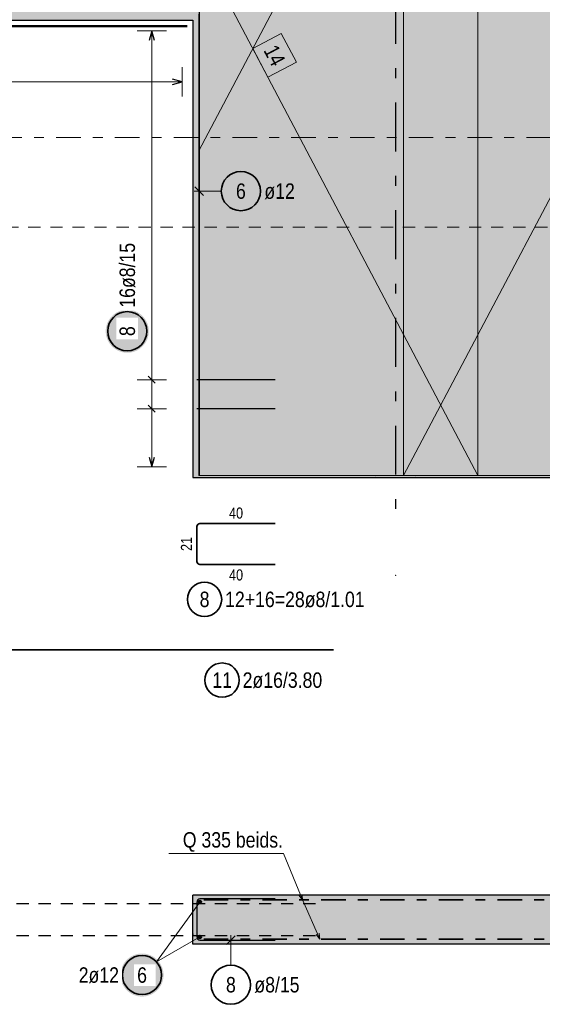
# Model space of a CAD drawing. Header units: millimetres. Extents: x -20 to 84, y 0 to 50.
# Tile 14 of 22: x 43.01 to 48.35, y 23.34 to 33.4. Entities that reach past the tile are written whole.
import ezdxf

# ---------------------------------------------------------------- set-up
doc = ezdxf.new("R2010")
doc.units = ezdxf.units.MM
for name, pattern in [('DASHDOT', [1, 0.5, -0.25, 0, -0.25]), ('DASHDOTX2', [2, 1, -0.5, 0, -0.5]), ('HIDDEN', [0.375, 0.25, -0.125])]:
    doc.linetypes.add(name, pattern=pattern)
for name, color, linetype, lineweight in [('Achsen', 7, 'Continuous', 20), ('Bewehrung', 7, 'Continuous', 20), ('Schraffuren', 7, 'Continuous', 20)]:
    doc.layers.add(name, color=color, linetype=linetype, lineweight=lineweight)
doc.styles.add('Arial Narrow', font='ARIALN.TTF')

msp = doc.modelspace()

# ---------------------------------------------------------------- hatches: boundary and pattern name
at = {"layer": 'Bewehrung', "lineweight": 25, "true_color": 0xffffff}
msp.add_hatch(color=7, dxfattribs=at).paths.add_polyline_path([(44.333246, 30.215949), (44.333112, 30.223626), (44.33271, 30.231295), (44.332041, 30.238945), (44.331105, 30.246567), (44.329904, 30.254151), (44.328439, 30.261689), (44.326711, 30.269171), (44.324724, 30.276589), (44.322479, 30.283932), (44.319979, 30.291193), (44.317227, 30.298362), (44.314226, 30.305431), (44.310981, 30.31239), (44.307495, 30.319232), (44.303772, 30.325949), (44.299817, 30.332531), (44.295635, 30.338971), (44.29123, 30.345261), (44.286609, 30.351394), (44.281776, 30.357362), (44.276738, 30.363157), (44.271501, 30.368773), (44.266071, 30.374203), (44.260455, 30.37944), (44.25466, 30.384478), (44.248692, 30.389311), (44.242559, 30.393932), (44.236269, 30.398337), (44.229828, 30.402519), (44.223246, 30.406474), (44.21653, 30.410197), (44.209688, 30.413683), (44.202728, 30.416929), (44.19566, 30.419929), (44.188491, 30.422681), (44.18123, 30.425181), (44.173886, 30.427426), (44.166469, 30.429414), (44.158987, 30.431141), (44.151449, 30.432606), (44.143864, 30.433808), (44.136243, 30.434743), (44.128593, 30.435413), (44.120924, 30.435815), (44.113246, 30.435949), (44.105568, 30.435815), (44.0979, 30.435413), (44.09025, 30.434743), (44.082628, 30.433808), (44.075044, 30.432606), (44.067506, 30.431141), (44.060023, 30.429414), (44.052606, 30.427426), (44.045263, 30.425181), (44.038002, 30.422681), (44.030833, 30.419929), (44.023764, 30.416929), (44.016805, 30.413683), (44.009963, 30.410197), (44.003246, 30.406474), (43.996664, 30.402519), (43.990224, 30.398337), (43.983933, 30.393932), (43.977801, 30.389311), (43.971833, 30.384478), (43.966038, 30.37944), (43.960421, 30.374203), (43.954991, 30.368773), (43.949754, 30.363157), (43.944716, 30.357362), (43.939884, 30.351394), (43.935263, 30.345261), (43.930858, 30.338971), (43.926676, 30.332531), (43.922721, 30.325949), (43.918998, 30.319232), (43.915512, 30.31239), (43.912266, 30.305431), (43.909266, 30.298362), (43.906514, 30.291193), (43.904014, 30.283932), (43.901769, 30.276589), (43.899781, 30.269171), (43.898054, 30.261689), (43.896589, 30.254151), (43.895387, 30.246567), (43.894451, 30.238945), (43.893782, 30.231295), (43.89338, 30.223626), (43.893246, 30.215949), (43.89338, 30.208271), (43.893782, 30.200602), (43.894451, 30.192952), (43.895387, 30.18533), (43.896589, 30.177746), (43.898054, 30.170208), (43.899781, 30.162726), (43.901769, 30.155308), (43.904014, 30.147965), (43.906514, 30.140704), (43.909266, 30.133535), (43.912266, 30.126466), (43.915512, 30.119507), (43.918998, 30.112665), (43.922721, 30.105949), (43.926676, 30.099366), (43.930858, 30.092926), (43.935263, 30.086636), (43.939884, 30.080503), (43.944716, 30.074535), (43.949754, 30.06874), (43.954991, 30.063124), (43.960421, 30.057694), (43.966038, 30.052457), (43.971833, 30.047419), (43.977801, 30.042586), (43.983933, 30.037965), (43.990224, 30.03356), (43.996664, 30.029378), (44.003246, 30.025423), (44.009963, 30.0217), (44.016805, 30.018214), (44.023764, 30.014969), (44.030833, 30.011968), (44.038002, 30.009216), (44.045263, 30.006716), (44.052606, 30.004471), (44.060023, 30.002483), (44.067506, 30.000756), (44.075044, 29.999291), (44.082628, 29.99809), (44.09025, 29.997154), (44.0979, 29.996484), (44.105568, 29.996083), (44.113246, 29.995949), (44.120924, 29.996083), (44.128593, 29.996484), (44.136243, 29.997154), (44.143864, 29.99809), (44.151449, 29.999291), (44.158987, 30.000756), (44.166469, 30.002483), (44.173886, 30.004471), (44.18123, 30.006716), (44.188491, 30.009216), (44.19566, 30.011968), (44.202728, 30.014969), (44.209688, 30.018214), (44.21653, 30.0217), (44.223246, 30.025423), (44.229828, 30.029378), (44.236269, 30.03356), (44.242559, 30.037965), (44.248692, 30.042586), (44.25466, 30.047419), (44.260455, 30.052457), (44.266071, 30.057694), (44.271501, 30.063124), (44.276738, 30.06874), (44.281776, 30.074535), (44.286609, 30.080503), (44.29123, 30.086636), (44.295635, 30.092926), (44.299817, 30.099366), (44.303772, 30.105949), (44.307495, 30.112665), (44.310981, 30.119507), (44.314226, 30.126466), (44.317227, 30.133535), (44.319979, 30.140704), (44.322479, 30.147965), (44.324724, 30.155308), (44.326711, 30.162726), (44.328439, 30.170208), (44.329904, 30.177746), (44.331105, 30.18533), (44.332041, 30.192952), (44.33271, 30.200602)])
at = {"layer": 'Bewehrung', "lineweight": 50, "true_color": 0xffffff}
msp.add_hatch(color=7, dxfattribs=at).paths.add_polyline_path([(44.483674, 23.641656), (44.48354, 23.649334), (44.483138, 23.657003), (44.482469, 23.664653), (44.481533, 23.672275), (44.480332, 23.679859), (44.478866, 23.687397), (44.477139, 23.694879), (44.475151, 23.702297), (44.472906, 23.70964), (44.470406, 23.716901), (44.467654, 23.72407), (44.464654, 23.731139), (44.461408, 23.738098), (44.457922, 23.74494), (44.454199, 23.751656), (44.450244, 23.758239), (44.446062, 23.764679), (44.441658, 23.770969), (44.437036, 23.777102), (44.432204, 23.78307), (44.427166, 23.788865), (44.421929, 23.794481), (44.416499, 23.799911), (44.410883, 23.805148), (44.405087, 23.810186), (44.399119, 23.815019), (44.392987, 23.81964), (44.386696, 23.824045), (44.380256, 23.828227), (44.373674, 23.832182), (44.366958, 23.835905), (44.360115, 23.839391), (44.353156, 23.842636), (44.346087, 23.845637), (44.338918, 23.848389), (44.331658, 23.850889), (44.324314, 23.853134), (44.316897, 23.855121), (44.309414, 23.856849), (44.301876, 23.858314), (44.294292, 23.859515), (44.28667, 23.860451), (44.27902, 23.861121), (44.271352, 23.861522), (44.263674, 23.861656), (44.255996, 23.861522), (44.248327, 23.861121), (44.240678, 23.860451), (44.233056, 23.859515), (44.225471, 23.858314), (44.217933, 23.856849), (44.210451, 23.855121), (44.203034, 23.853134), (44.19569, 23.850889), (44.188429, 23.848389), (44.18126, 23.845637), (44.174192, 23.842636), (44.167232, 23.839391), (44.16039, 23.835905), (44.153674, 23.832182), (44.147092, 23.828227), (44.140651, 23.824045), (44.134361, 23.81964), (44.128228, 23.815019), (44.122261, 23.810186), (44.116465, 23.805148), (44.110849, 23.799911), (44.105419, 23.794481), (44.100182, 23.788865), (44.095144, 23.78307), (44.090311, 23.777102), (44.08569, 23.770969), (44.081286, 23.764679), (44.077103, 23.758239), (44.073148, 23.751656), (44.069425, 23.74494), (44.065939, 23.738098), (44.062694, 23.731139), (44.059693, 23.72407), (44.056941, 23.716901), (44.054441, 23.70964), (44.052196, 23.702297), (44.050209, 23.694879), (44.048481, 23.687397), (44.047016, 23.679859), (44.045815, 23.672275), (44.044879, 23.664653), (44.04421, 23.657003), (44.043808, 23.649334), (44.043674, 23.641656), (44.043808, 23.633979), (44.04421, 23.62631), (44.044879, 23.61866), (44.045815, 23.611038), (44.047016, 23.603454), (44.048481, 23.595916), (44.050209, 23.588434), (44.052196, 23.581016), (44.054441, 23.573673), (44.056941, 23.566412), (44.059693, 23.559243), (44.062694, 23.552174), (44.065939, 23.545215), (44.069425, 23.538373), (44.073148, 23.531656), (44.077103, 23.525074), (44.081286, 23.518634), (44.08569, 23.512344), (44.090311, 23.506211), (44.095144, 23.500243), (44.100182, 23.494448), (44.105419, 23.488832), (44.110849, 23.483402), (44.116465, 23.478165), (44.122261, 23.473127), (44.128228, 23.468294), (44.134361, 23.463673), (44.140651, 23.459268), (44.147092, 23.455086), (44.153674, 23.451131), (44.16039, 23.447408), (44.167232, 23.443922), (44.174192, 23.440676), (44.18126, 23.437676), (44.188429, 23.434924), (44.19569, 23.432424), (44.203034, 23.430179), (44.210451, 23.428191), (44.217933, 23.426464), (44.225471, 23.424999), (44.233056, 23.423797), (44.240678, 23.422862), (44.248327, 23.422192), (44.255996, 23.42179), (44.263674, 23.421656), (44.271352, 23.42179), (44.27902, 23.422192), (44.28667, 23.422862), (44.294292, 23.423797), (44.301876, 23.424999), (44.309414, 23.426464), (44.316897, 23.428191), (44.324314, 23.430179), (44.331658, 23.432424), (44.338918, 23.434924), (44.346087, 23.437676), (44.353156, 23.440676), (44.360115, 23.443922), (44.366958, 23.447408), (44.373674, 23.451131), (44.380256, 23.455086), (44.386696, 23.459268), (44.392987, 23.463673), (44.399119, 23.468294), (44.405087, 23.473127), (44.410883, 23.478165), (44.416499, 23.483402), (44.421929, 23.488832), (44.427166, 23.494448), (44.432204, 23.500243), (44.437036, 23.506211), (44.441658, 23.512344), (44.446062, 23.518634), (44.450244, 23.525074), (44.454199, 23.531656), (44.457922, 23.538373), (44.461408, 23.545215), (44.464654, 23.552174), (44.467654, 23.559243), (44.470406, 23.566412), (44.472906, 23.573673), (44.475151, 23.581016), (44.477139, 23.588434), (44.478866, 23.595916), (44.480332, 23.603454), (44.481533, 23.611038), (44.482469, 23.61866), (44.483138, 23.62631)])
at = {"layer": 'Schraffuren', "lineweight": 50, "true_color": 0xd7ffd7}
msp.add_hatch(color=254, dxfattribs=at).paths.add_polyline_path([(44.783348, 28.722137), (63.513525, 28.722137), (63.513525, 37.522135), (37.903348, 37.522137), (37.903348, 28.722137), (39.783348, 28.722137), (39.783348, 33.392137), (44.783348, 33.392137)])
at = {"layer": 'Schraffuren', "lineweight": 13, "true_color": 0xd7ffd7}
msp.add_hatch(color=254, dxfattribs=at).paths.add_polyline_path([(63.113699, 24.458614), (63.613699, 23.958614), (44.783348, 23.958614), (44.783348, 24.458614)])

# ---------------------------------------------------------------- linework, layer by layer
at = {"color": 3, "linetype": 'DASHDOTX2', "lineweight": 25, "ltscale": 0.5}
msp.add_line((46.853369, 39.151449), (46.853369, 28.374805), dxfattribs=at)
at = {"color": 7, "linetype": 'Continuous', "lineweight": 18, "ltscale": 0.5}
for p, q in [((47.693699, 37.462138), (44.843349, 32.058867)), ((46.933701, 37.462133), (46.933701, 28.742136)), ((46.933701, 28.742136), (51.533699, 37.462133)), ((47.693699, 28.742143), (47.693699, 37.462138)), ((44.843349, 33.452141), (44.843349, 28.742143)), ((44.843349, 28.742143), (47.693699, 28.742143)), ((46.933701, 28.742136), (51.533699, 28.742136)), ((47.693699, 28.742143), (47.693699, 28.742143))]:
    msp.add_line(p, q, dxfattribs=at)
at = {"color": 9, "linetype": 'Continuous', "lineweight": 0, "ltscale": 0.5}
for p, q in [((46.933701, 37.462135), (46.933701, 28.742138)), ((47.693699, 28.742141), (47.693699, 37.462136)), ((44.843349, 33.45214), (44.843349, 28.742141)), ((45.685577, 33.256111), (45.3937, 33.102139)), ((45.83955, 32.964233), (45.685577, 33.256111)), ((45.3937, 33.102139), (45.547672, 32.810261)), ((45.547672, 32.810261), (45.83955, 32.964233)), ((44.843349, 28.742141), (47.693699, 28.742141)), ((46.933701, 28.742138), (51.533699, 28.742138)), ((47.693699, 28.742141), (47.693699, 28.742141))]:
    msp.add_line(p, q, dxfattribs=at)
at = {"color": 3, "linetype": 'Continuous', "lineweight": 25, "ltscale": 0.5}
for p, q in [((44.847348, 34.642137), (44.847348, 28.742137)), ((44.673345, 32.762078), (44.573345, 32.788872)), ((44.573345, 32.735283), (44.673345, 32.762078)), ((44.803154, 31.690795), (44.891542, 31.602407))]:
    msp.add_line(p, q, dxfattribs=at)
at = {"color": 5, "linetype": 'Continuous', "lineweight": 18, "ltscale": 0.5}
for p, q in [((44.673345, 32.612078), (44.673345, 32.912078)), ((39.893348, 32.762078), (44.673345, 32.762078)), ((45.072939, 31.646601), (44.797348, 31.646601))]:
    msp.add_line(p, q, dxfattribs=at)
at = {"color": 9, "linetype": 'DASHDOT', "lineweight": 0, "ltscale": 0.5}
msp.add_line((65.237903, 32.192475), (36.577747, 32.192475), dxfattribs=at)
at = {"color": 9, "linetype": 'HIDDEN', "lineweight": 0, "ltscale": 0.5}
msp.add_line((36.577747, 31.279583), (65.237903, 31.279583), dxfattribs=at)
at = {"color": 2, "linetype": 'Continuous', "lineweight": 35, "ltscale": 0.5}
for p, q in [((45.623348, 28.253233), (44.855348, 28.253233)), ((44.823348, 28.221233), (44.823348, 27.865233)), ((44.855348, 27.833233), (45.623348, 27.833233))]:
    msp.add_line(p, q, dxfattribs=at)
at = {"color": 5, "linetype": 'Continuous', "lineweight": 18}
for p, q in [((45.7091, 24.882204), (44.537501, 24.882204)), ((45.7091, 24.882204), (45.904367, 24.403486)), ((45.904367, 24.403486), (45.86682, 24.45297)), ((45.896592, 24.465114), (45.904367, 24.403486)), ((45.904367, 24.403486), (46.080737, 24.006654)), ((46.080737, 24.006654), (46.041677, 24.054953)), ((46.07106, 24.068012), (46.080737, 24.006654))]:
    msp.add_line(p, q, dxfattribs=at)
at = {"color": 2, "linetype": 'DASHDOT', "lineweight": 35, "ltscale": 0.5}
for p, q in [((44.893578, 24.408614), (63.113699, 24.408614)), ((44.893578, 24.008614), (63.113699, 24.008614))]:
    msp.add_line(p, q, dxfattribs=at)
at = {"color": 2, "linetype": 'Continuous', "lineweight": 35, "ltscale": 0.5}
for centre, radius in [((45.272939, 31.646601), 0.2), ((44.902056, 27.477761), 0.175)]:
    msp.add_circle(centre, radius, dxfattribs=at)
at = {"color": 9, "linetype": 'Continuous', "lineweight": 0}
for centre in [(46.65346, 28.722137), (47.05346, 28.722137), (46.853362, 27.722137), (44.783348, 24.058614)]:
    msp.add_circle(centre, 0.00222, dxfattribs=at)
at = {"color": 2, "linetype": 'Continuous', "lineweight": 35, "ltscale": 0.5}
for centre, start, end in [((44.855348, 28.221233), 90, 180), ((44.855348, 27.865233), 180, 270)]:
    msp.add_arc(centre, 0.032, start, end, dxfattribs=at)
at = {"layer": 'Achsen', "color": 4, "linetype": 'Continuous', "lineweight": 50}
msp.add_line((39.843348, 33.332137), (44.723348, 33.332137), dxfattribs=at)
at = {"layer": 'Bewehrung', "color": 5, "linetype": 'Continuous', "lineweight": 18, "ltscale": 0.5}
for p, q in [((44.513246, 33.284134), (44.213246, 33.284134)), ((44.363246, 28.830137), (44.363246, 33.284134)), ((44.213246, 29.720936), (44.513246, 29.720936)), ((44.213246, 29.424003), (44.513246, 29.424003)), ((44.213246, 28.830137), (44.513246, 28.830137)), ((44.855348, 24.386614), (44.411291, 23.776597)), ((44.855348, 24.030614), (44.411291, 23.776597)), ((45.170696, 23.742835), (45.170696, 24.048614))]:
    msp.add_line(p, q, dxfattribs=at)
at = {"layer": 'Bewehrung', "color": 3, "linetype": 'Continuous', "lineweight": 25, "ltscale": 0.5}
for p, q in [((44.363246, 33.284134), (44.336451, 33.184134)), ((44.390041, 33.184134), (44.363246, 33.284134)), ((44.327891, 29.756292), (44.398602, 29.685581)), ((45.623348, 29.720936), (44.823348, 29.720936)), ((44.327891, 29.459359), (44.398602, 29.388648)), ((45.623348, 29.424003), (44.823348, 29.424003)), ((44.336451, 28.930137), (44.363246, 28.830137)), ((44.363246, 28.830137), (44.390041, 28.930137)), ((44.823348, 24.386614), (44.823348, 24.030614)), ((45.623348, 24.418614), (44.855348, 24.418614)), ((45.214891, 24.042808), (45.126502, 23.95442)), ((44.855348, 23.998614), (45.623348, 23.998614))]:
    msp.add_line(p, q, dxfattribs=at)
at = {"layer": 'Bewehrung', "color": 2, "linetype": 'Continuous', "lineweight": 35, "ltscale": 0.5}
msp.add_line((46.219088, 26.963016), (38.619088, 26.963016), dxfattribs=at)
at = {"layer": 'Bewehrung', "color": 3, "linetype": 'HIDDEN', "lineweight": 25, "ltscale": 0.5}
for p, q in [((38.483348, 24.372614), (46.083348, 24.372614)), ((38.483348, 24.044614), (46.083348, 24.044614))]:
    msp.add_line(p, q, dxfattribs=at)
at = {"layer": 'Bewehrung', "color": 2, "linetype": 'Continuous', "lineweight": 35, "ltscale": 0.5}
for centre, radius in [((44.113246, 30.215949), 0.2), ((45.081306, 26.653207), 0.175), ((44.263674, 23.641656), 0.2), ((45.170696, 23.542835), 0.2)]:
    msp.add_circle(centre, radius, dxfattribs=at)
at = {"layer": 'Bewehrung', "color": 4, "linetype": 'Continuous', "lineweight": 50, "ltscale": 0.5}
for centre, radius in [((44.855348, 24.386614), 0.012), ((44.855348, 24.386614), 0.012), ((44.855348, 24.386614), 0.0108), ((44.855348, 24.386614), 0.0084), ((44.855348, 24.386614), 0.006), ((44.855348, 24.386614), 0.0036), ((44.855348, 24.386614), 0.0012), ((44.855348, 24.030614), 0.012), ((44.855348, 24.030614), 0.012), ((44.855348, 24.030614), 0.0108), ((44.855348, 24.030614), 0.0084), ((44.855348, 24.030614), 0.006), ((44.855348, 24.030614), 0.0036), ((44.855348, 24.030614), 0.0012)]:
    msp.add_circle(centre, radius, dxfattribs=at)
at = {"layer": 'Bewehrung', "color": 3, "linetype": 'Continuous', "lineweight": 25, "ltscale": 0.5}
for centre, start, end in [((44.855348, 24.386614), 90, 180), ((44.855348, 24.030614), 180, 270)]:
    msp.add_arc(centre, 0.032, start, end, dxfattribs=at)
at = {"layer": 'Schraffuren', "color": 3, "linetype": 'Continuous', "lineweight": 25}
for p, q in [((39.783348, 33.392137), (44.783348, 33.392137)), ((44.783348, 33.392137), (44.783348, 28.722137)), ((44.783348, 28.722137), (63.513525, 28.722137)), ((59.513347, 24.458614), (44.783348, 24.458614)), ((44.783348, 23.958614), (44.783348, 24.458614)), ((63.613699, 23.958614), (44.783348, 23.958614))]:
    msp.add_line(p, q, dxfattribs=at)

# ---------------------------------------------------------------- texts
at = {"color": 2, "lineweight": 35, "style": 'Arial Narrow'}
msp.add_text('Q 335 beids.', height=0.1575, dxfattribs=at).set_placement((44.680049, 24.943271))
at = {"color": 9, "lineweight": 0, "insert": (45.639981, 33.157692), "char_height": 0.1575, "attachment_point": 1, "rotation": 297.8126829, "line_spacing_factor": 0.9, "style": 'Arial Narrow'}
msp.add_mtext('14', dxfattribs=at)
at = {"color": 2, "lineweight": 35, "char_height": 0.1575, "attachment_point": 1, "line_spacing_factor": 0.9, "style": 'Arial Narrow'}
for s, insert in [('6', (45.223327, 31.725351)), ('ø12', (45.512939, 31.725351)), ('8', (44.852443, 27.556511)), ('12+16=28ø8/1.01', (45.112056, 27.556511))]:
    msp.add_mtext(s, dxfattribs=dict(at, insert=insert))
at = {"color": 3, "lineweight": 25, "char_height": 0.1125, "attachment_point": 1, "line_spacing_factor": 0.9, "style": 'Arial Narrow'}
for insert in [(45.152473, 28.415733), (45.152473, 27.783233)]:
    msp.add_mtext('40', dxfattribs=dict(at, insert=insert))
at = {"color": 3, "lineweight": 25, "insert": (44.660848, 27.972358), "char_height": 0.1125, "attachment_point": 1, "rotation": 90, "line_spacing_factor": 0.9, "style": 'Arial Narrow'}
msp.add_mtext('21', dxfattribs=at)
at = {"layer": 'Bewehrung', "color": 2, "lineweight": 35, "char_height": 0.1575, "attachment_point": 1, "line_spacing_factor": 0.9, "style": 'Arial Narrow'}
for s, insert in [('2ø16/3.80', (45.291306, 26.731957)), ('11', (44.982081, 26.731957)), ('ø8/15', (45.410696, 23.621585)), ('8', (45.121084, 23.621585))]:
    msp.add_mtext(s, dxfattribs=dict(at, insert=insert))

# ---------------------------------------------------------------- next in the draw order: texts
at = {"layer": 'Bewehrung', "color": 2, "lineweight": 35, "char_height": 0.1575, "attachment_point": 1, "rotation": 90, "line_spacing_factor": 0.9, "style": 'Arial Narrow', "bg_fill": 3, "box_fill_scale": 1.2, "bg_fill_color": 256, "bg_fill_true_color": 13158600, "bg_fill_transparency": 0}
for s, insert in [('16ø8/15', (44.034496, 30.455949)), ('8', (44.034496, 30.166336))]:
    msp.add_mtext(s, dxfattribs=dict(at, insert=insert))
at = {"layer": 'Bewehrung', "color": 2, "lineweight": 35, "char_height": 0.1575, "attachment_point": 1, "line_spacing_factor": 0.9, "style": 'Arial Narrow', "bg_fill": 3, "box_fill_scale": 1.2, "bg_fill_color": 256, "bg_fill_true_color": 13158600, "bg_fill_transparency": 0}
for s, insert in [('2ø12', (43.617324, 23.720406)), ('6', (44.214061, 23.720406))]:
    msp.add_mtext(s, dxfattribs=dict(at, insert=insert))

# ---------------------------------------------------------------- next in the draw order: linework, layer by layer
at = {"color": 9, "linetype": 'Continuous', "lineweight": 0, "ltscale": 0.5}
msp.add_line((43.0937, 37.462136), (47.693699, 28.742141), dxfattribs=at)

doc.saveas('drawing.dxf')
